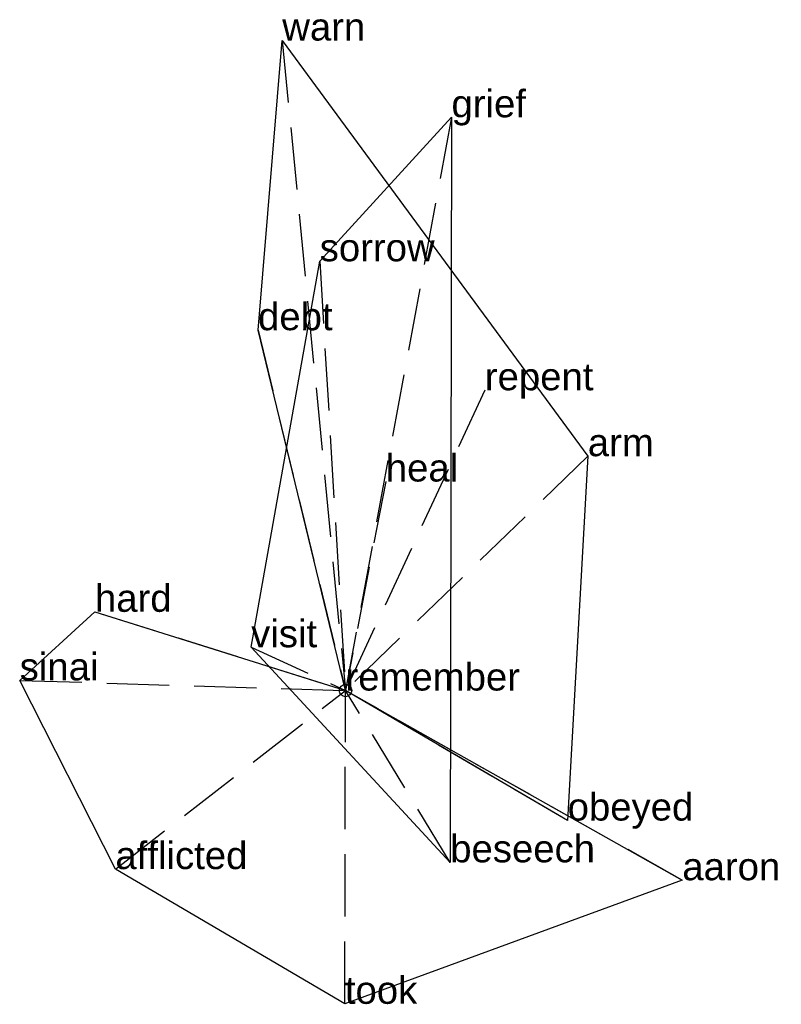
# Model space of a CAD drawing. Extents: x -1.31 to 1.75, y -1.26 to 2.69.
import ezdxf

# ---------------------------------------------------------------- set-up
doc = ezdxf.new("R2010")
doc.units = 0
doc.linetypes.add('DASHED2', pattern=[0.3, 0.25, -0.05])
for name, color, linetype in [('TEXT_nt', 1, 'CONTINUOUS'), ('TEXT_ot', 1, 'CONTINUOUS'), ('TEXT_q', 1, 'CONTINUOUS')]:
    doc.layers.add(name, color=color, linetype=linetype)
doc.styles.get("Standard").update_dxf_attribs({"font": 'arial.ttf'})

# ---------------------------------------------------------------- blocks, each defined once
blk = doc.blocks.new('ot-remember')
at = {"layer": 'LINES_ot', "linetype": 'DASHED2'}
for p in [(0.4253, 2.2991), (-0.1032, 1.7217), (0.1618, 0.8384), (-0.3783, 0.1736), (0, 0), (0.4202, -0.6891)]:
    blk.add_line(p, (0, 0), dxfattribs=at)
at = {"layer": 'ORIGIN_ot'}
blk.add_circle((0, 0), 0.025, dxfattribs=at)
at = {"layer": 'TEXT_ot'}
for s, p in [('grief', (0.4253, 2.2991)), ('sorrow', (-0.1032, 1.7217)), ('heal', (0.1618, 0.8384)), ('visit', (-0.3783, 0.1736)), ('remember', (0, 0)), ('beseech', (0.4202, -0.6891))]:
    blk.add_text(s, height=0.11, dxfattribs=at).set_placement(p)
blk = doc.blocks.new('nt-remember')
at = {"layer": 'LINES_nt', "linetype": 'DASHED2'}
for p in [(-0.2536, 2.607), (-0.3507, 1.4452), (0.5591, 1.2043), (0.9722, 0.94), (0, 0), (0.8912, -0.5215)]:
    blk.add_line(p, (0, 0), dxfattribs=at)
at = {"layer": 'ORIGIN_nt'}
blk.add_circle((0, 0), 0.025, dxfattribs=at)
at = {"layer": 'TEXT_nt'}
for s, p in [('warn', (-0.2536, 2.607)), ('debt', (-0.3507, 1.4452)), ('repent', (0.5591, 1.2043)), ('arm', (0.9722, 0.94)), ('remember', (0, 0)), ('obeyed', (0.8912, -0.5215))]:
    blk.add_text(s, height=0.11, dxfattribs=at).set_placement(p)
blk = doc.blocks.new('q-remember')
at = {"layer": 'LINES_q', "linetype": 'DASHED2'}
for p in [(-1.0049, 0.3158), (-1.3068, 0.0408), (-0.9228, -0.7162), (-0.0023, -1.2565), (0, 0), (1.3512, -0.7608)]:
    blk.add_line(p, (0, 0), dxfattribs=at)
at = {"layer": 'ORIGIN_q'}
blk.add_circle((0, 0), 0.025, dxfattribs=at)
at = {"layer": 'TEXT_q'}
for s, p in [('hard', (-1.0049, 0.3158)), ('sinai', (-1.3068, 0.0408)), ('remember', (0, 0)), ('afflicted', (-0.9228, -0.7162)), ('aaron', (1.3512, -0.7608)), ('took', (-0.0023, -1.2565))]:
    blk.add_text(s, height=0.11, dxfattribs=at).set_placement(p)

msp = doc.modelspace()

# ---------------------------------------------------------------- linework, layer by layer
at = {"layer": 'OUTLINE_nt', "linetype": 'CONTINUOUS'}
msp.add_polyline3d([(0.8912, -0.5215, 0), (0, 0, 0), (-0.3507, 1.4452, 0), (-0.2536, 2.607, 0), (0.9722, 0.94, 0), (0.8912, -0.5215, 0)], close=True, dxfattribs=at)
at = {"layer": 'OUTLINE_ot', "linetype": 'CONTINUOUS'}
msp.add_polyline3d([(0.4202, -0.6891, 0), (-0.3783, 0.1736, 0), (-0.1032, 1.7217, 0), (0.4253, 2.2991, 0), (0.4202, -0.6891, 0)], close=True, dxfattribs=at)
at = {"layer": 'OUTLINE_q', "linetype": 'CONTINUOUS'}
msp.add_polyline3d([(-0.0023, -1.2565, 0), (-0.9228, -0.7162, 0), (-1.3068, 0.0408, 0), (-1.0049, 0.3158, 0), (0, 0, 0), (1.3512, -0.7608, 0), (-0.0023, -1.2565, 0)], close=True, dxfattribs=at)

# ---------------------------------------------------------------- block references
for name in ['nt-remember', 'ot-remember', 'q-remember']:
    msp.add_blockref(name, (0, 0))

doc.saveas('drawing.dxf')
